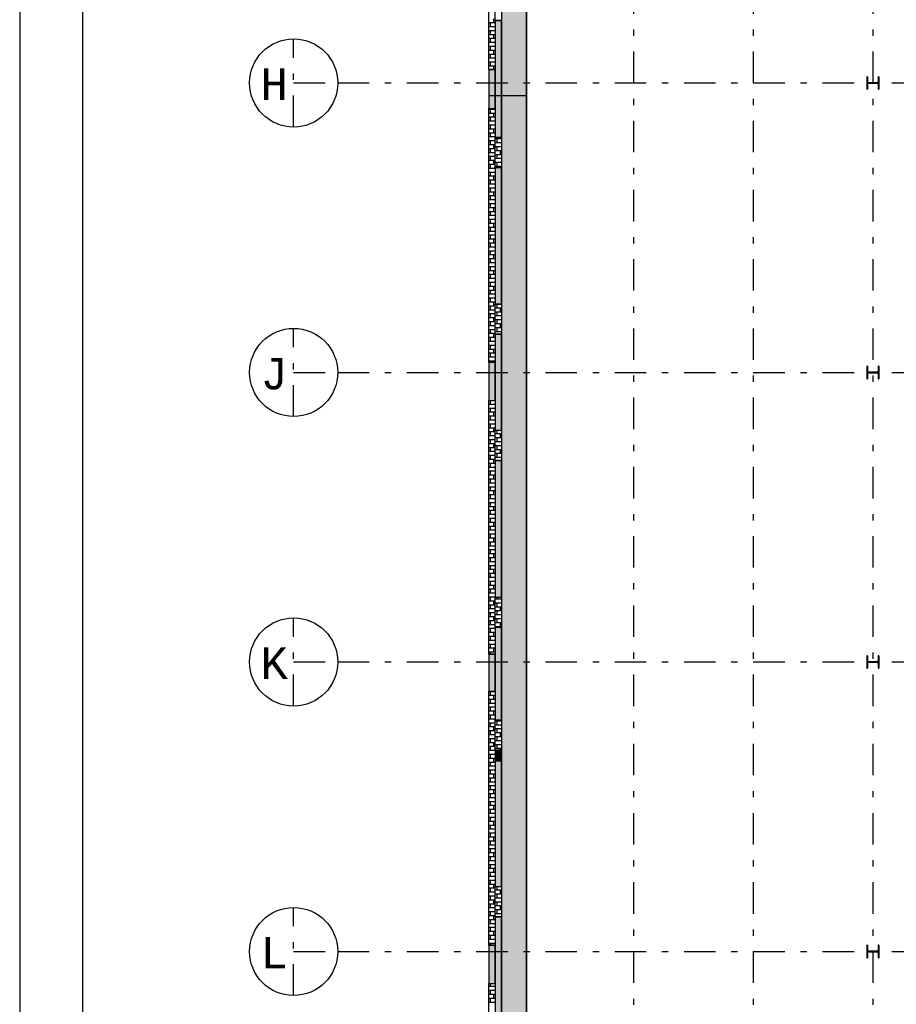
# Model space of a CAD drawing. Extents: x 2 to 87, y -108 to 11.
# Tile 116 of 210: x 2 to 16, y -62 to -46. Entities that reach past the tile are written whole.
import ezdxf

# ---------------------------------------------------------------- set-up
doc = ezdxf.new("R2010")
doc.units = 0
doc.header["$MEASUREMENT"] = 0
doc.linetypes.add('DASHDOT', pattern=[1, 0.5, -0.25, 0, -0.25])
for name, color, linetype in [('1', 7, 'CONTINUOUS'), ('18', 7, 'CONTINUOUS'), ('2', 7, 'CONTINUOUS'), ('3', 7, 'CONTINUOUS'), ('5', 7, 'CONTINUOUS')]:
    doc.layers.add(name, color=color, linetype=linetype)
doc.styles.add('MONOTXT', font='MONOTXT', dxfattribs={"height": 0.2})

# ---------------------------------------------------------------- blocks, each defined once
blk = doc.blocks.new('*N19')
at = {"layer": '18', "color": 62, "linetype": 'Continuous'}
for p, q in [((10.0276, -46.4135), (10.1276, -46.4135)), ((10.0276, -46.4135), (10.0276, -47.6075)), ((10.1276, -46.4135), (10.1276, -47.6075)), ((10.0276, -47.6075), (10.1276, -47.6075))]:
    blk.add_line(p, q, dxfattribs=at)
for points in [[(10.0276, -46.4135), (10.0276, -46.4135), (10.1276, -46.4135)], [(10.0276, -46.4135), (10.0276, -47.6075), (10.1276, -47.6075)], [(10.0276, -46.4135), (10.1276, -46.4135), (10.1276, -47.6075)], [(10.0276, -47.6075), (10.0276, -47.6075), (10.1276, -47.6075)]]:
    blk.add_solid(points, dxfattribs=at)
blk = doc.blocks.new('*N20')
at = {"layer": '18', "color": 62, "linetype": 'Continuous'}
for p, q in [((10.0276, -47.6075), (10.1276, -47.6075)), ((10.0276, -47.6075), (10.0276, -48.271)), ((10.1276, -47.6075), (10.1276, -48.271)), ((10.0276, -48.271), (10.1276, -48.271)), ((10.0276, -48.751), (10.1276, -48.751)), ((10.0276, -48.751), (10.0276, -49.9266)), ((10.1276, -48.751), (10.1276, -49.9266)), ((10.0276, -49.9266), (10.0276, -50.921)), ((10.1276, -49.9266), (10.1276, -50.921)), ((10.0276, -50.921), (10.1276, -50.921)), ((10.0276, -51.401), (10.1276, -51.401)), ((10.0276, -51.401), (10.0276, -52.9266)), ((10.1276, -51.401), (10.1276, -52.9266)), ((10.0276, -52.9266), (10.1276, -52.9266)), ((10.0276, -53.4066), (10.1276, -53.4066)), ((10.0276, -53.4066), (10.0276, -55.5766)), ((10.1276, -53.4066), (10.1276, -55.5766)), ((10.0276, -55.5766), (10.1276, -55.5766)), ((10.0276, -56.0566), (10.1276, -56.0566)), ((10.0276, -56.0566), (10.0276, -57.5266)), ((10.1276, -56.0566), (10.1276, -57.5266)), ((10.0276, -57.5266), (10.1276, -57.5266)), ((10.0276, -58.0066), (10.1276, -58.0066)), ((10.0276, -58.0066), (10.0276, -58.1939)), ((10.1276, -58.0066), (10.1276, -58.1939)), ((10.0276, -58.1939), (10.0276, -60.1766)), ((10.1276, -58.1939), (10.1276, -60.1766)), ((10.0276, -60.1766), (10.1276, -60.1766)), ((10.0276, -60.6566), (10.1276, -60.6566)), ((10.0276, -60.6566), (10.0276, -62.171)), ((10.1276, -60.6566), (10.1276, -62.171))]:
    blk.add_line(p, q, dxfattribs=at)
for points in [[(10.0276, -47.6075), (10.0276, -47.6075), (10.1276, -47.6075)], [(10.0276, -47.6075), (10.0276, -48.271), (10.1276, -48.271)], [(10.0276, -47.6075), (10.1276, -47.6075), (10.1276, -48.271)], [(10.0276, -48.271), (10.0276, -48.271), (10.1276, -48.271)], [(10.0276, -48.751), (10.0276, -48.751), (10.1276, -48.751)], [(10.0276, -48.751), (10.0276, -49.9266), (10.1276, -49.9266)], [(10.0276, -48.751), (10.1276, -48.751), (10.1276, -49.9266)], [(10.0276, -49.9266), (10.0276, -50.921), (10.1276, -50.921)], [(10.0276, -49.9266), (10.1276, -49.9266), (10.1276, -50.921)], [(10.0276, -50.921), (10.0276, -50.921), (10.1276, -50.921)], [(10.0276, -51.401), (10.0276, -51.401), (10.1276, -51.401)], [(10.0276, -51.401), (10.0276, -52.9266), (10.1276, -52.9266)], [(10.0276, -51.401), (10.1276, -51.401), (10.1276, -52.9266)], [(10.0276, -52.9266), (10.0276, -52.9266), (10.1276, -52.9266)], [(10.0276, -53.4066), (10.0276, -53.4066), (10.1276, -53.4066)], [(10.0276, -53.4066), (10.0276, -55.5766), (10.1276, -55.5766)], [(10.0276, -53.4066), (10.1276, -53.4066), (10.1276, -55.5766)], [(10.0276, -55.5766), (10.0276, -55.5766), (10.1276, -55.5766)], [(10.0276, -56.0566), (10.0276, -56.0566), (10.1276, -56.0566)], [(10.0276, -56.0566), (10.0276, -57.5266), (10.1276, -57.5266)], [(10.0276, -56.0566), (10.1276, -56.0566), (10.1276, -57.5266)], [(10.0276, -57.5266), (10.0276, -57.5266), (10.1276, -57.5266)], [(10.0276, -58.0066), (10.0276, -58.0066), (10.1276, -58.0066)], [(10.0276, -58.0066), (10.0276, -58.1939), (10.1276, -58.1939)], [(10.0276, -58.0066), (10.1276, -58.0066), (10.1276, -58.1939)], [(10.0276, -58.1939), (10.0276, -60.1766), (10.1276, -60.1766)], [(10.0276, -58.1939), (10.1276, -58.1939), (10.1276, -60.1766)], [(10.0276, -60.1766), (10.0276, -60.1766), (10.1276, -60.1766)], [(10.0276, -60.6566), (10.0276, -60.6566), (10.1276, -60.6566)], [(10.0276, -60.6566), (10.0276, -62.171), (10.1276, -62.171)], [(10.0276, -60.6566), (10.1276, -60.6566), (10.1276, -62.171)]]:
    blk.add_solid(points, dxfattribs=at)
blk = doc.blocks.new('*N21')
at = {"layer": '18', "color": 62, "linetype": 'Continuous'}
for p, q in [((9.9276, -47.1925), (10.0276, -47.1925)), ((9.9276, -47.1925), (9.9276, -47.6075)), ((10.0276, -47.1925), (10.0276, -47.6075)), ((9.9276, -47.6075), (9.9942, -47.6075)), ((9.9942, -47.6075), (10.0276, -47.6075))]:
    blk.add_line(p, q, dxfattribs=at)
for points in [[(9.9276, -47.1925), (9.9276, -47.1925), (10.0276, -47.1925)], [(9.9276, -47.1925), (9.9276, -47.6075), (10.0276, -47.6075)], [(9.9276, -47.1925), (10.0276, -47.1925), (10.0276, -47.6075)], [(9.9276, -47.6075), (9.9276, -47.6075), (9.9942, -47.6075)], [(9.9942, -47.6075), (9.9942, -47.6075), (10.0276, -47.6075)]]:
    blk.add_solid(points, dxfattribs=at)
blk = doc.blocks.new('*N22')
at = {"layer": '18', "color": 62, "linetype": 'Continuous'}
for p, q in [((9.9276, -47.6075), (10.0276, -47.6075)), ((9.9276, -47.6075), (9.9276, -47.815)), ((10.0276, -47.6075), (10.0276, -47.815)), ((9.9276, -47.815), (10.0276, -47.815)), ((9.9276, -51.845), (10.0276, -51.845)), ((9.9276, -51.845), (9.9276, -52.455)), ((10.0276, -51.845), (10.0276, -52.455)), ((9.9276, -52.455), (10.0276, -52.455)), ((9.9276, -56.485), (10.0276, -56.485)), ((9.9276, -56.485), (9.9276, -57.075)), ((10.0276, -56.485), (10.0276, -57.075)), ((9.9276, -57.075), (10.0276, -57.075)), ((9.9276, -61.105), (10.0276, -61.105)), ((9.9276, -61.105), (9.9276, -61.715)), ((10.0276, -61.105), (10.0276, -61.715)), ((9.9276, -61.715), (10.0276, -61.715))]:
    blk.add_line(p, q, dxfattribs=at)
for points in [[(9.9276, -47.6075), (9.9276, -47.6075), (10.0276, -47.6075)], [(9.9276, -47.6075), (9.9276, -47.815), (10.0276, -47.815)], [(9.9276, -47.6075), (10.0276, -47.6075), (10.0276, -47.815)], [(9.9276, -47.815), (9.9276, -47.815), (10.0276, -47.815)], [(9.9276, -51.845), (9.9276, -51.845), (10.0276, -51.845)], [(9.9276, -51.845), (9.9276, -52.455), (10.0276, -52.455)], [(9.9276, -51.845), (10.0276, -51.845), (10.0276, -52.455)], [(9.9276, -52.455), (9.9276, -52.455), (10.0276, -52.455)], [(9.9276, -56.485), (9.9276, -56.485), (10.0276, -56.485)], [(9.9276, -56.485), (9.9276, -57.075), (10.0276, -57.075)], [(9.9276, -56.485), (10.0276, -56.485), (10.0276, -57.075)], [(9.9276, -57.075), (9.9276, -57.075), (10.0276, -57.075)], [(9.9276, -61.105), (9.9276, -61.105), (10.0276, -61.105)], [(9.9276, -61.105), (9.9276, -61.715), (10.0276, -61.715)], [(9.9276, -61.105), (10.0276, -61.105), (10.0276, -61.715)], [(9.9276, -61.715), (9.9276, -61.715), (10.0276, -61.715)]]:
    blk.add_solid(points, dxfattribs=at)
blk = doc.blocks.new('*N30')
at = {"layer": '3', "color": 62, "linetype": 'Continuous'}
for p, q in [((-0.085, 0.1), (-0.095, 0.1)), ((-0.095, 0.1), (-0.095, -0.1)), ((-0.085, 0.1), (-0.085, 0.0212)), ((-0.0797, 0.0085), (-0.085, 0.0212)), ((-0.067, 0.0032), (-0.0797, 0.0085)), ((0.067, 0.0032), (-0.067, 0.0032)), ((0.0797, 0.0085), (0.067, 0.0032)), ((0.085, 0.0212), (0.0797, 0.0085)), ((0.095, 0.1), (0.085, 0.1)), ((0.085, 0.1), (0.085, 0.0212)), ((0.095, 0.1), (0.095, -0.1)), ((-0.085, -0.1), (-0.095, -0.1)), ((-0.0797, -0.0085), (-0.085, -0.0213)), ((-0.085, -0.0213), (-0.085, -0.1)), ((-0.067, -0.0033), (-0.0797, -0.0085)), ((0.067, -0.0033), (-0.067, -0.0033)), ((0.0797, -0.0085), (0.067, -0.0033)), ((0.085, -0.0213), (0.0797, -0.0085)), ((0.085, -0.0213), (0.085, -0.1)), ((0.095, -0.1), (0.085, -0.1))]:
    blk.add_line(p, q, dxfattribs=at)
for points in [[(-0.085, 0.1), (-0.095, 0.1), (-0.095, -0.1)], [(-0.085, 0.1), (-0.085, -0.1), (-0.095, -0.1)], [(-0.095, 0.1), (-0.095, 0.1), (-0.095, -0.1)], [(-0.085, 0.1), (-0.085, 0.1), (-0.085, 0.0212)], [(-0.0797, 0.0085), (-0.085, 0.0212), (-0.085, -0.0213)], [(-0.0797, 0.0085), (-0.0797, -0.0085), (-0.085, -0.0213)], [(-0.067, 0.0032), (-0.0797, 0.0085), (-0.0797, -0.0085)], [(-0.067, 0.0032), (-0.067, -0.0033), (-0.0797, -0.0085)], [(0.067, 0.0032), (-0.067, 0.0032), (-0.067, -0.0033)], [(0.067, 0.0032), (0.067, -0.0033), (-0.067, -0.0033)], [(0.0797, 0.0085), (0.067, 0.0032), (0.067, -0.0033)], [(0.0797, 0.0085), (0.0797, -0.0085), (0.067, -0.0033)], [(0.085, 0.0212), (0.0797, 0.0085), (0.0797, -0.0085)], [(0.085, 0.0212), (0.085, -0.0213), (0.0797, -0.0085)], [(0.095, 0.1), (0.085, 0.1), (0.085, -0.1)], [(0.095, 0.1), (0.095, -0.1), (0.085, -0.1)], [(0.085, 0.1), (0.085, 0.1), (0.085, 0.0212)], [(0.095, 0.1), (0.095, 0.1), (0.095, -0.1)], [(-0.085, -0.0213), (-0.085, -0.0213), (-0.085, -0.1)], [(0.085, -0.0213), (0.085, -0.0213), (0.085, -0.1)]]:
    blk.add_solid(points, dxfattribs=at)
blk = doc.blocks.new('*N31')
at = {"layer": '3', "color": 62, "linetype": 'Continuous'}
for p, q in [((-0.085, 0.1), (-0.095, 0.1)), ((-0.095, 0.1), (-0.095, -0.1)), ((-0.085, 0.1), (-0.085, 0.0212)), ((-0.0797, 0.0085), (-0.085, 0.0212)), ((-0.067, 0.0032), (-0.0797, 0.0085)), ((0.067, 0.0032), (-0.067, 0.0032)), ((0.0797, 0.0085), (0.067, 0.0032)), ((0.085, 0.0212), (0.0797, 0.0085)), ((0.095, 0.1), (0.085, 0.1)), ((0.085, 0.1), (0.085, 0.0212)), ((0.095, 0.1), (0.095, -0.1)), ((-0.085, -0.1), (-0.095, -0.1)), ((-0.0797, -0.0085), (-0.085, -0.0213)), ((-0.085, -0.0213), (-0.085, -0.1)), ((-0.067, -0.0033), (-0.0797, -0.0085)), ((0.067, -0.0033), (-0.067, -0.0033)), ((0.0797, -0.0085), (0.067, -0.0033)), ((0.085, -0.0213), (0.0797, -0.0085)), ((0.085, -0.0213), (0.085, -0.1)), ((0.095, -0.1), (0.085, -0.1))]:
    blk.add_line(p, q, dxfattribs=at)
for points in [[(-0.085, 0.1), (-0.095, 0.1), (-0.095, -0.1)], [(-0.085, 0.1), (-0.085, -0.1), (-0.095, -0.1)], [(-0.095, 0.1), (-0.095, 0.1), (-0.095, -0.1)], [(-0.085, 0.1), (-0.085, 0.1), (-0.085, 0.0212)], [(-0.0797, 0.0085), (-0.085, 0.0212), (-0.085, -0.0213)], [(-0.0797, 0.0085), (-0.0797, -0.0085), (-0.085, -0.0213)], [(-0.067, 0.0032), (-0.0797, 0.0085), (-0.0797, -0.0085)], [(-0.067, 0.0032), (-0.067, -0.0033), (-0.0797, -0.0085)], [(0.067, 0.0032), (-0.067, 0.0032), (-0.067, -0.0033)], [(0.067, 0.0032), (0.067, -0.0033), (-0.067, -0.0033)], [(0.0797, 0.0085), (0.067, 0.0032), (0.067, -0.0033)], [(0.0797, 0.0085), (0.0797, -0.0085), (0.067, -0.0033)], [(0.085, 0.0212), (0.0797, 0.0085), (0.0797, -0.0085)], [(0.085, 0.0212), (0.085, -0.0213), (0.0797, -0.0085)], [(0.095, 0.1), (0.085, 0.1), (0.085, -0.1)], [(0.095, 0.1), (0.095, -0.1), (0.085, -0.1)], [(0.085, 0.1), (0.085, 0.1), (0.085, 0.0212)], [(0.095, 0.1), (0.095, 0.1), (0.095, -0.1)], [(-0.085, -0.0213), (-0.085, -0.0213), (-0.085, -0.1)], [(0.085, -0.0213), (0.085, -0.0213), (0.085, -0.1)]]:
    blk.add_solid(points, dxfattribs=at)
blk = doc.blocks.new('*N32')
at = {"layer": '3', "color": 62, "linetype": 'Continuous'}
for p, q in [((-0.085, 0.1), (-0.095, 0.1)), ((-0.095, 0.1), (-0.095, -0.1)), ((-0.085, 0.1), (-0.085, 0.0212)), ((-0.0797, 0.0085), (-0.085, 0.0212)), ((-0.067, 0.0032), (-0.0797, 0.0085)), ((0.067, 0.0032), (-0.067, 0.0032)), ((0.0797, 0.0085), (0.067, 0.0032)), ((0.085, 0.0212), (0.0797, 0.0085)), ((0.095, 0.1), (0.085, 0.1)), ((0.085, 0.1), (0.085, 0.0212)), ((0.095, 0.1), (0.095, -0.1)), ((-0.085, -0.1), (-0.095, -0.1)), ((-0.0797, -0.0085), (-0.085, -0.0213)), ((-0.085, -0.0213), (-0.085, -0.1)), ((-0.067, -0.0033), (-0.0797, -0.0085)), ((0.067, -0.0033), (-0.067, -0.0033)), ((0.0797, -0.0085), (0.067, -0.0033)), ((0.085, -0.0213), (0.0797, -0.0085)), ((0.085, -0.0213), (0.085, -0.1)), ((0.095, -0.1), (0.085, -0.1))]:
    blk.add_line(p, q, dxfattribs=at)
for points in [[(-0.085, 0.1), (-0.095, 0.1), (-0.095, -0.1)], [(-0.085, 0.1), (-0.085, -0.1), (-0.095, -0.1)], [(-0.095, 0.1), (-0.095, 0.1), (-0.095, -0.1)], [(-0.085, 0.1), (-0.085, 0.1), (-0.085, 0.0212)], [(-0.0797, 0.0085), (-0.085, 0.0212), (-0.085, -0.0213)], [(-0.0797, 0.0085), (-0.0797, -0.0085), (-0.085, -0.0213)], [(-0.067, 0.0032), (-0.0797, 0.0085), (-0.0797, -0.0085)], [(-0.067, 0.0032), (-0.067, -0.0033), (-0.0797, -0.0085)], [(0.067, 0.0032), (-0.067, 0.0032), (-0.067, -0.0033)], [(0.067, 0.0032), (0.067, -0.0033), (-0.067, -0.0033)], [(0.0797, 0.0085), (0.067, 0.0032), (0.067, -0.0033)], [(0.0797, 0.0085), (0.0797, -0.0085), (0.067, -0.0033)], [(0.085, 0.0212), (0.0797, 0.0085), (0.0797, -0.0085)], [(0.085, 0.0212), (0.085, -0.0213), (0.0797, -0.0085)], [(0.095, 0.1), (0.085, 0.1), (0.085, -0.1)], [(0.095, 0.1), (0.095, -0.1), (0.085, -0.1)], [(0.085, 0.1), (0.085, 0.1), (0.085, 0.0212)], [(0.095, 0.1), (0.095, 0.1), (0.095, -0.1)], [(-0.085, -0.0213), (-0.085, -0.0213), (-0.085, -0.1)], [(0.085, -0.0213), (0.085, -0.0213), (0.085, -0.1)]]:
    blk.add_solid(points, dxfattribs=at)
blk = doc.blocks.new('*N35')
at = {"layer": '3', "color": 62, "linetype": 'Continuous'}
for p, q in [((-0.085, 0.1), (-0.095, 0.1)), ((-0.095, 0.1), (-0.095, -0.1)), ((-0.085, 0.1), (-0.085, 0.0212)), ((-0.0797, 0.0085), (-0.085, 0.0212)), ((-0.067, 0.0032), (-0.0797, 0.0085)), ((0.067, 0.0032), (-0.067, 0.0032)), ((0.0797, 0.0085), (0.067, 0.0032)), ((0.085, 0.0212), (0.0797, 0.0085)), ((0.095, 0.1), (0.085, 0.1)), ((0.085, 0.1), (0.085, 0.0212)), ((0.095, 0.1), (0.095, -0.1)), ((-0.085, -0.1), (-0.095, -0.1)), ((-0.0797, -0.0085), (-0.085, -0.0213)), ((-0.085, -0.0213), (-0.085, -0.1)), ((-0.067, -0.0033), (-0.0797, -0.0085)), ((0.067, -0.0033), (-0.067, -0.0033)), ((0.0797, -0.0085), (0.067, -0.0033)), ((0.085, -0.0213), (0.0797, -0.0085)), ((0.085, -0.0213), (0.085, -0.1)), ((0.095, -0.1), (0.085, -0.1))]:
    blk.add_line(p, q, dxfattribs=at)
for points in [[(-0.085, 0.1), (-0.095, 0.1), (-0.095, -0.1)], [(-0.085, 0.1), (-0.085, -0.1), (-0.095, -0.1)], [(-0.095, 0.1), (-0.095, 0.1), (-0.095, -0.1)], [(-0.085, 0.1), (-0.085, 0.1), (-0.085, 0.0212)], [(-0.0797, 0.0085), (-0.085, 0.0212), (-0.085, -0.0213)], [(-0.0797, 0.0085), (-0.0797, -0.0085), (-0.085, -0.0213)], [(-0.067, 0.0032), (-0.0797, 0.0085), (-0.0797, -0.0085)], [(-0.067, 0.0032), (-0.067, -0.0033), (-0.0797, -0.0085)], [(0.067, 0.0032), (-0.067, 0.0032), (-0.067, -0.0033)], [(0.067, 0.0032), (0.067, -0.0033), (-0.067, -0.0033)], [(0.0797, 0.0085), (0.067, 0.0032), (0.067, -0.0033)], [(0.0797, 0.0085), (0.0797, -0.0085), (0.067, -0.0033)], [(0.085, 0.0212), (0.0797, 0.0085), (0.0797, -0.0085)], [(0.085, 0.0212), (0.085, -0.0213), (0.0797, -0.0085)], [(0.095, 0.1), (0.085, 0.1), (0.085, -0.1)], [(0.095, 0.1), (0.095, -0.1), (0.085, -0.1)], [(0.085, 0.1), (0.085, 0.1), (0.085, 0.0212)], [(0.095, 0.1), (0.095, 0.1), (0.095, -0.1)], [(-0.085, -0.0213), (-0.085, -0.0213), (-0.085, -0.1)], [(0.085, -0.0213), (0.085, -0.0213), (0.085, -0.1)]]:
    blk.add_solid(points, dxfattribs=at)

msp = doc.modelspace()

# ---------------------------------------------------------------- linework, layer by layer
at = {"layer": '1', "color": 7, "linetype": 'Continuous'}
msp.add_line((2.4762, 11.0145), (2.4762, -107.7855), dxfattribs=at)
msp.add_lwpolyline([(85.5762, 10.0145), (3.4762, 10.0145), (3.4762, -106.7855), (85.5762, -106.7855)], close=True, dxfattribs=at)
at = {"layer": '18', "color": 62, "linetype": 'Continuous'}
for p, q in [((10.1276, -45.7929), (10.1276, -47.6075)), ((10.5276, -45.7929), (10.5276, -47.6075)), ((10.0276, -46.4529), (9.9276, -46.4529)), ((9.9501, -46.4529), (9.9501, -46.5154)), ((10.0026, -46.3904), (10.0026, -46.4529)), ((10.0276, -46.5154), (9.9276, -46.5154)), ((10.0276, -46.5779), (9.9276, -46.5779)), ((9.9501, -46.5779), (9.9501, -46.6404)), ((10.0276, -46.6404), (9.9276, -46.6404)), ((10.0276, -46.7029), (9.9276, -46.7029)), ((10.0276, -46.7654), (9.9276, -46.7654)), ((9.9501, -46.7029), (9.9501, -46.7654)), ((10.0026, -46.6404), (10.0026, -46.7029)), ((10.0276, -46.8279), (9.9276, -46.8279)), ((10.0276, -46.8904), (9.9276, -46.8904)), ((9.9501, -46.8279), (9.9501, -46.8904)), ((10.0026, -46.8904), (10.0026, -46.9529)), ((10.0276, -46.9529), (9.9276, -46.9529)), ((10.0276, -47.0154), (9.9276, -47.0154)), ((10.0276, -47.0779), (9.9276, -47.0779)), ((9.9501, -46.9529), (9.9501, -47.0154)), ((9.9501, -47.0779), (9.9501, -47.1404)), ((10.0276, -47.1404), (9.9276, -47.1404)), ((10.0026, -47.1404), (10.0026, -47.1925)), ((10.1276, -47.6075), (10.5276, -47.6075)), ((10.1276, -47.6075), (10.5276, -47.6075)), ((10.1276, -47.6075), (10.1276, -75.0075)), ((10.5276, -47.6075), (10.5276, -75.0075)), ((10.0276, -47.8279), (9.9276, -47.8279)), ((9.9501, -47.8279), (9.9501, -47.8904)), ((10.0276, -47.8904), (9.9276, -47.8904)), ((10.0276, -47.9529), (9.9276, -47.9529)), ((10.0276, -48.0154), (9.9276, -48.0154)), ((9.9501, -47.9529), (9.9501, -48.0154)), ((10.0026, -47.8904), (10.0026, -47.9529)), ((10.0276, -48.0779), (9.9276, -48.0779)), ((10.0276, -48.1404), (9.9276, -48.1404)), ((9.9501, -48.0779), (9.9501, -48.1404)), ((10.0026, -48.1404), (10.0026, -48.2029)), ((10.0276, -48.2029), (9.9276, -48.2029)), ((10.0276, -48.2654), (9.9276, -48.2654)), ((10.0276, -48.3279), (9.9276, -48.3279)), ((9.9501, -48.2029), (9.9501, -48.2654)), ((9.9501, -48.3279), (9.9501, -48.3904)), ((10.1276, -48.2971), (10.0276, -48.2971)), ((10.0551, -48.2971), (10.0551, -48.3596)), ((10.1076, -48.271), (10.1076, -48.2971)), ((10.0276, -48.3904), (9.9276, -48.3904)), ((10.0276, -48.4529), (9.9276, -48.4529)), ((9.9501, -48.4529), (9.9501, -48.5154)), ((10.0026, -48.3904), (10.0026, -48.4529)), ((10.1276, -48.3596), (10.0276, -48.3596)), ((10.1276, -48.4221), (10.0276, -48.4221)), ((10.1276, -48.4846), (10.0276, -48.4846)), ((10.0551, -48.4221), (10.0551, -48.4846)), ((10.1076, -48.4846), (10.1076, -48.5471)), ((10.0276, -48.5154), (9.9276, -48.5154)), ((10.0276, -48.5779), (9.9276, -48.5779)), ((10.0276, -48.6404), (9.9276, -48.6404)), ((9.9501, -48.5779), (9.9501, -48.6404)), ((10.0026, -48.6404), (10.0026, -48.7029)), ((10.1276, -48.5471), (10.0276, -48.5471)), ((10.1276, -48.6096), (10.0276, -48.6096)), ((10.0551, -48.5471), (10.0551, -48.6096)), ((10.0276, -48.7029), (9.9276, -48.7029)), ((10.0276, -48.7654), (9.9276, -48.7654)), ((9.9501, -48.7029), (9.9501, -48.7654)), ((10.1276, -48.6721), (10.0276, -48.6721)), ((10.1276, -48.7346), (10.0276, -48.7346)), ((10.0551, -48.6721), (10.0551, -48.7346)), ((10.1076, -48.7346), (10.1076, -48.751)), ((10.0276, -48.8279), (9.9276, -48.8279)), ((10.0276, -48.8904), (9.9276, -48.8904)), ((10.0276, -48.9529), (9.9276, -48.9529)), ((9.9501, -48.8279), (9.9501, -48.8904)), ((9.9501, -48.9529), (9.9501, -49.0154)), ((10.0026, -48.8904), (10.0026, -48.9529)), ((10.0276, -49.0154), (9.9276, -49.0154)), ((10.0276, -49.0779), (9.9276, -49.0779)), ((9.9501, -49.0779), (9.9501, -49.1404)), ((10.0276, -49.1404), (9.9276, -49.1404)), ((10.0276, -49.2029), (9.9276, -49.2029)), ((10.0276, -49.2654), (9.9276, -49.2654)), ((9.9501, -49.2029), (9.9501, -49.2654)), ((10.0026, -49.1404), (10.0026, -49.2029)), ((10.0276, -49.3279), (9.9276, -49.3279)), ((10.0276, -49.3904), (9.9276, -49.3904)), ((9.9501, -49.3279), (9.9501, -49.3904)), ((10.0026, -49.3904), (10.0026, -49.4529)), ((10.0276, -49.4529), (9.9276, -49.4529)), ((10.0276, -49.5154), (9.9276, -49.5154)), ((10.0276, -49.5779), (9.9276, -49.5779)), ((9.9501, -49.4529), (9.9501, -49.5154)), ((9.9501, -49.5779), (9.9501, -49.6404)), ((10.0276, -49.6404), (9.9276, -49.6404)), ((10.0276, -49.7029), (9.9276, -49.7029)), ((9.9501, -49.7029), (9.9501, -49.7654)), ((10.0026, -49.6404), (10.0026, -49.7029)), ((10.0276, -49.7654), (9.9276, -49.7654)), ((10.0276, -49.8279), (9.9276, -49.8279)), ((10.0276, -49.8904), (9.9276, -49.8904)), ((9.9501, -49.8279), (9.9501, -49.8904)), ((10.0026, -49.8904), (10.0026, -49.9529)), ((10.0276, -49.9529), (9.9276, -49.9529)), ((10.0276, -50.0154), (9.9276, -50.0154)), ((9.9501, -49.9529), (9.9501, -50.0154)), ((10.0276, -50.0779), (9.9276, -50.0779)), ((10.0276, -50.1404), (9.9276, -50.1404)), ((10.0276, -50.2029), (9.9276, -50.2029)), ((9.9501, -50.0779), (9.9501, -50.1404)), ((9.9501, -50.2029), (9.9501, -50.2654)), ((10.0026, -50.1404), (10.0026, -50.2029)), ((10.0276, -50.2654), (9.9276, -50.2654)), ((10.0276, -50.3279), (9.9276, -50.3279)), ((9.9501, -50.3279), (9.9501, -50.3904)), ((10.0276, -50.3904), (9.9276, -50.3904)), ((10.0276, -50.4529), (9.9276, -50.4529)), ((10.0276, -50.5154), (9.9276, -50.5154)), ((9.9501, -50.4529), (9.9501, -50.5154)), ((10.0026, -50.3904), (10.0026, -50.4529)), ((10.0276, -50.5779), (9.9276, -50.5779)), ((10.0276, -50.6404), (9.9276, -50.6404)), ((9.9501, -50.5779), (9.9501, -50.6404)), ((10.0026, -50.6404), (10.0026, -50.7029)), ((10.0276, -50.7029), (9.9276, -50.7029)), ((10.0276, -50.7654), (9.9276, -50.7654)), ((10.0276, -50.8279), (9.9276, -50.8279)), ((9.9501, -50.7029), (9.9501, -50.7654)), ((9.9501, -50.8279), (9.9501, -50.8904)), ((10.0276, -50.8904), (9.9276, -50.8904)), ((10.0276, -50.9529), (9.9276, -50.9529)), ((9.9501, -50.9529), (9.9501, -51.0154)), ((10.0026, -50.8904), (10.0026, -50.9529)), ((10.1276, -50.9221), (10.0276, -50.9221)), ((10.1276, -50.9846), (10.0276, -50.9846)), ((10.0551, -50.9221), (10.0551, -50.9846)), ((10.1076, -50.9846), (10.1076, -51.0471)), ((10.0276, -51.0154), (9.9276, -51.0154)), ((10.0276, -51.0779), (9.9276, -51.0779)), ((10.0276, -51.1404), (9.9276, -51.1404)), ((9.9501, -51.0779), (9.9501, -51.1404)), ((10.0026, -51.1404), (10.0026, -51.2029)), ((10.1276, -51.0471), (10.0276, -51.0471)), ((10.1276, -51.1096), (10.0276, -51.1096)), ((10.0551, -51.0471), (10.0551, -51.1096)), ((10.0276, -51.2029), (9.9276, -51.2029)), ((10.0276, -51.2654), (9.9276, -51.2654)), ((9.9501, -51.2029), (9.9501, -51.2654)), ((10.1276, -51.1721), (10.0276, -51.1721)), ((10.1276, -51.2346), (10.0276, -51.2346)), ((10.1276, -51.2971), (10.0276, -51.2971)), ((10.0551, -51.1721), (10.0551, -51.2346)), ((10.0551, -51.2971), (10.0551, -51.3596)), ((10.1076, -51.2346), (10.1076, -51.2971)), ((10.0276, -51.3279), (9.9276, -51.3279)), ((10.0276, -51.3904), (9.9276, -51.3904)), ((10.0276, -51.4529), (9.9276, -51.4529)), ((9.9501, -51.3279), (9.9501, -51.3904)), ((9.9501, -51.4529), (9.9501, -51.5154)), ((10.0026, -51.3904), (10.0026, -51.4529)), ((10.1276, -51.3596), (10.0276, -51.3596)), ((10.0276, -51.5154), (9.9276, -51.5154)), ((10.0276, -51.5779), (9.9276, -51.5779)), ((9.9501, -51.5779), (9.9501, -51.6404)), ((10.0276, -51.6404), (9.9276, -51.6404)), ((10.0276, -51.7029), (9.9276, -51.7029)), ((10.0276, -51.7654), (9.9276, -51.7654)), ((9.9501, -51.7029), (9.9501, -51.7654)), ((10.0026, -51.6404), (10.0026, -51.7029)), ((10.0276, -51.8279), (9.9276, -51.8279)), ((9.9501, -51.8279), (9.9501, -51.845)), ((10.0276, -52.5154), (9.9276, -52.5154)), ((9.9501, -52.455), (9.9501, -52.5154)), ((10.0276, -52.5779), (9.9276, -52.5779)), ((10.0276, -52.6404), (9.9276, -52.6404)), ((10.0276, -52.7029), (9.9276, -52.7029)), ((9.9501, -52.5779), (9.9501, -52.6404)), ((9.9501, -52.7029), (9.9501, -52.7654)), ((10.0026, -52.6404), (10.0026, -52.7029)), ((10.0276, -52.7654), (9.9276, -52.7654)), ((10.0276, -52.8279), (9.9276, -52.8279)), ((9.9501, -52.8279), (9.9501, -52.8904)), ((10.0276, -52.8904), (9.9276, -52.8904)), ((10.0276, -52.9529), (9.9276, -52.9529)), ((10.0276, -53.0154), (9.9276, -53.0154)), ((9.9501, -52.9529), (9.9501, -53.0154)), ((10.0026, -52.8904), (10.0026, -52.9529)), ((10.1276, -52.9846), (10.0276, -52.9846)), ((10.0551, -52.9266), (10.0551, -52.9846)), ((10.1076, -52.9846), (10.1076, -53.0471)), ((10.0276, -53.0779), (9.9276, -53.0779)), ((10.0276, -53.1404), (9.9276, -53.1404)), ((9.9501, -53.0779), (9.9501, -53.1404)), ((10.0026, -53.1404), (10.0026, -53.2029)), ((10.1276, -53.0471), (10.0276, -53.0471)), ((10.1276, -53.1096), (10.0276, -53.1096)), ((10.1276, -53.1721), (10.0276, -53.1721)), ((10.0551, -53.0471), (10.0551, -53.1096)), ((10.0551, -53.1721), (10.0551, -53.2346)), ((10.0276, -53.2029), (9.9276, -53.2029)), ((10.0276, -53.2654), (9.9276, -53.2654)), ((10.0276, -53.3279), (9.9276, -53.3279)), ((9.9501, -53.2029), (9.9501, -53.2654)), ((9.9501, -53.3279), (9.9501, -53.3904)), ((10.1276, -53.2346), (10.0276, -53.2346)), ((10.1276, -53.2971), (10.0276, -53.2971)), ((10.0551, -53.2971), (10.0551, -53.3596)), ((10.1076, -53.2346), (10.1076, -53.2971)), ((10.0276, -53.3904), (9.9276, -53.3904)), ((10.0276, -53.4529), (9.9276, -53.4529)), ((9.9501, -53.4529), (9.9501, -53.5154)), ((10.0026, -53.3904), (10.0026, -53.4529)), ((10.1276, -53.3596), (10.0276, -53.3596)), ((10.0276, -53.5154), (9.9276, -53.5154)), ((10.0276, -53.5779), (9.9276, -53.5779)), ((10.0276, -53.6404), (9.9276, -53.6404)), ((9.9501, -53.5779), (9.9501, -53.6404)), ((10.0026, -53.6404), (10.0026, -53.7029)), ((10.0276, -53.7029), (9.9276, -53.7029)), ((10.0276, -53.7654), (9.9276, -53.7654)), ((9.9501, -53.7029), (9.9501, -53.7654)), ((10.0276, -53.8279), (9.9276, -53.8279)), ((10.0276, -53.8904), (9.9276, -53.8904)), ((10.0276, -53.9529), (9.9276, -53.9529)), ((9.9501, -53.8279), (9.9501, -53.8904)), ((9.9501, -53.9529), (9.9501, -54.0154)), ((10.0026, -53.8904), (10.0026, -53.9529)), ((10.0276, -54.0154), (9.9276, -54.0154)), ((10.0276, -54.0779), (9.9276, -54.0779)), ((9.9501, -54.0779), (9.9501, -54.1404)), ((10.0276, -54.1404), (9.9276, -54.1404)), ((10.0276, -54.2029), (9.9276, -54.2029)), ((10.0276, -54.2654), (9.9276, -54.2654)), ((9.9501, -54.2029), (9.9501, -54.2654)), ((10.0026, -54.1404), (10.0026, -54.2029)), ((10.0276, -54.3279), (9.9276, -54.3279)), ((10.0276, -54.3904), (9.9276, -54.3904)), ((9.9501, -54.3279), (9.9501, -54.3904)), ((10.0026, -54.3904), (10.0026, -54.4529)), ((10.0276, -54.4529), (9.9276, -54.4529)), ((10.0276, -54.5154), (9.9276, -54.5154)), ((10.0276, -54.5779), (9.9276, -54.5779)), ((9.9501, -54.4529), (9.9501, -54.5154)), ((9.9501, -54.5779), (9.9501, -54.6404)), ((10.0276, -54.6404), (9.9276, -54.6404)), ((10.0276, -54.7029), (9.9276, -54.7029)), ((9.9501, -54.7029), (9.9501, -54.7654)), ((10.0026, -54.6404), (10.0026, -54.7029)), ((10.0276, -54.7654), (9.9276, -54.7654)), ((10.0276, -54.8279), (9.9276, -54.8279)), ((10.0276, -54.8904), (9.9276, -54.8904)), ((9.9501, -54.8279), (9.9501, -54.8904)), ((10.0026, -54.8904), (10.0026, -54.9529)), ((10.0276, -54.9529), (9.9276, -54.9529)), ((10.0276, -55.0154), (9.9276, -55.0154)), ((9.9501, -54.9529), (9.9501, -55.0154)), ((10.0276, -55.0779), (9.9276, -55.0779)), ((10.0276, -55.1404), (9.9276, -55.1404)), ((10.0276, -55.2029), (9.9276, -55.2029)), ((9.9501, -55.0779), (9.9501, -55.1404)), ((9.9501, -55.2029), (9.9501, -55.2654)), ((10.0026, -55.1404), (10.0026, -55.2029)), ((10.0276, -55.2654), (9.9276, -55.2654)), ((10.0276, -55.3279), (9.9276, -55.3279)), ((9.9501, -55.3279), (9.9501, -55.3904)), ((10.0276, -55.3904), (9.9276, -55.3904)), ((10.0276, -55.4529), (9.9276, -55.4529)), ((10.0276, -55.5154), (9.9276, -55.5154)), ((9.9501, -55.4529), (9.9501, -55.5154)), ((10.0026, -55.3904), (10.0026, -55.4529)), ((10.0276, -55.5779), (9.9276, -55.5779)), ((10.0276, -55.6404), (9.9276, -55.6404)), ((9.9501, -55.5779), (9.9501, -55.6404)), ((10.0026, -55.6404), (10.0026, -55.7029)), ((10.1276, -55.6096), (10.0276, -55.6096)), ((10.1276, -55.6721), (10.0276, -55.6721)), ((10.0551, -55.5766), (10.0551, -55.6096)), ((10.0551, -55.6721), (10.0551, -55.7346)), ((10.0276, -55.7029), (9.9276, -55.7029)), ((10.0276, -55.7654), (9.9276, -55.7654)), ((10.0276, -55.8279), (9.9276, -55.8279)), ((9.9501, -55.7029), (9.9501, -55.7654)), ((9.9501, -55.8279), (9.9501, -55.8904)), ((10.1276, -55.7346), (10.0276, -55.7346)), ((10.1276, -55.7971), (10.0276, -55.7971)), ((10.0551, -55.7971), (10.0551, -55.8596)), ((10.1076, -55.7346), (10.1076, -55.7971)), ((10.0276, -55.8904), (9.9276, -55.8904)), ((10.0276, -55.9529), (9.9276, -55.9529)), ((9.9501, -55.9529), (9.9501, -56.0154)), ((10.0026, -55.8904), (10.0026, -55.9529)), ((10.1276, -55.8596), (10.0276, -55.8596)), ((10.1276, -55.9221), (10.0276, -55.9221)), ((10.1276, -55.9846), (10.0276, -55.9846)), ((10.0551, -55.9221), (10.0551, -55.9846)), ((10.1076, -55.9846), (10.1076, -56.0471)), ((10.0276, -56.0154), (9.9276, -56.0154)), ((10.0276, -56.0779), (9.9276, -56.0779)), ((10.0276, -56.1404), (9.9276, -56.1404)), ((9.9501, -56.0779), (9.9501, -56.1404)), ((10.0026, -56.1404), (10.0026, -56.2029)), ((10.1276, -56.0471), (10.0276, -56.0471)), ((10.0551, -56.0471), (10.0551, -56.0566)), ((10.0276, -56.2029), (9.9276, -56.2029)), ((10.0276, -56.2654), (9.9276, -56.2654)), ((9.9501, -56.2029), (9.9501, -56.2654)), ((10.0276, -56.3279), (9.9276, -56.3279)), ((10.0276, -56.3904), (9.9276, -56.3904)), ((10.0276, -56.4529), (9.9276, -56.4529)), ((9.9501, -56.3279), (9.9501, -56.3904)), ((9.9501, -56.4529), (9.9501, -56.485)), ((10.0026, -56.3904), (10.0026, -56.4529)), ((10.0276, -57.0779), (9.9276, -57.0779)), ((9.9501, -57.0779), (9.9501, -57.1404)), ((10.0276, -57.1404), (9.9276, -57.1404)), ((10.0276, -57.2029), (9.9276, -57.2029)), ((9.9501, -57.2029), (9.9501, -57.2654)), ((10.0026, -57.1404), (10.0026, -57.2029)), ((10.0276, -57.2654), (9.9276, -57.2654)), ((10.0276, -57.3279), (9.9276, -57.3279)), ((10.0276, -57.3904), (9.9276, -57.3904)), ((9.9501, -57.3279), (9.9501, -57.3904)), ((10.0026, -57.3904), (10.0026, -57.4529)), ((10.0276, -57.4529), (9.9276, -57.4529)), ((10.0276, -57.5154), (9.9276, -57.5154)), ((9.9501, -57.4529), (9.9501, -57.5154)), ((10.1276, -57.5471), (10.0276, -57.5471)), ((10.0551, -57.5471), (10.0551, -57.6096)), ((10.1076, -57.5266), (10.1076, -57.5471)), ((10.0276, -57.5779), (9.9276, -57.5779)), ((10.0276, -57.6404), (9.9276, -57.6404)), ((10.0276, -57.7029), (9.9276, -57.7029)), ((9.9501, -57.5779), (9.9501, -57.6404)), ((9.9501, -57.7029), (9.9501, -57.7654)), ((10.0026, -57.6404), (10.0026, -57.7029)), ((10.1276, -57.6096), (10.0276, -57.6096)), ((10.1276, -57.6721), (10.0276, -57.6721)), ((10.0551, -57.6721), (10.0551, -57.7346)), ((10.0276, -57.7654), (9.9276, -57.7654)), ((10.0276, -57.8279), (9.9276, -57.8279)), ((9.9501, -57.8279), (9.9501, -57.8904)), ((10.1276, -57.7346), (10.0276, -57.7346)), ((10.1276, -57.7971), (10.0276, -57.7971)), ((10.1276, -57.8596), (10.0276, -57.8596)), ((10.0551, -57.7971), (10.0551, -57.8596)), ((10.1076, -57.7346), (10.1076, -57.7971)), ((10.0276, -57.8904), (9.9276, -57.8904)), ((10.0276, -57.9529), (9.9276, -57.9529)), ((10.0276, -58.0154), (9.9276, -58.0154)), ((9.9501, -57.9529), (9.9501, -58.0154)), ((10.0026, -57.8904), (10.0026, -57.9529)), ((10.1276, -57.9221), (10.0276, -57.9221)), ((10.1276, -57.9846), (10.0276, -57.9846)), ((10.0551, -57.9221), (10.0551, -57.9846)), ((10.1076, -57.9846), (10.1076, -58.0066)), ((10.0276, -58.0779), (9.9276, -58.0779)), ((10.0276, -58.1404), (9.9276, -58.1404)), ((9.9501, -58.0779), (9.9501, -58.1404)), ((10.0026, -58.1404), (10.0026, -58.2029)), ((10.0276, -58.2029), (9.9276, -58.2029)), ((10.0276, -58.2654), (9.9276, -58.2654)), ((10.0276, -58.3279), (9.9276, -58.3279)), ((9.9501, -58.2029), (9.9501, -58.2654)), ((9.9501, -58.3279), (9.9501, -58.3904)), ((10.0276, -58.3904), (9.9276, -58.3904)), ((10.0276, -58.4529), (9.9276, -58.4529)), ((9.9501, -58.4529), (9.9501, -58.5154)), ((10.0026, -58.3904), (10.0026, -58.4529)), ((10.0276, -58.5154), (9.9276, -58.5154)), ((10.0276, -58.5779), (9.9276, -58.5779)), ((10.0276, -58.6404), (9.9276, -58.6404)), ((9.9501, -58.5779), (9.9501, -58.6404)), ((10.0026, -58.6404), (10.0026, -58.7029)), ((10.0276, -58.7029), (9.9276, -58.7029)), ((10.0276, -58.7654), (9.9276, -58.7654)), ((9.9501, -58.7029), (9.9501, -58.7654)), ((10.0276, -58.8279), (9.9276, -58.8279)), ((10.0276, -58.8904), (9.9276, -58.8904)), ((10.0276, -58.9529), (9.9276, -58.9529)), ((9.9501, -58.8279), (9.9501, -58.8904)), ((9.9501, -58.9529), (9.9501, -59.0154)), ((10.0026, -58.8904), (10.0026, -58.9529)), ((10.0276, -59.0154), (9.9276, -59.0154)), ((10.0276, -59.0779), (9.9276, -59.0779)), ((9.9501, -59.0779), (9.9501, -59.1404)), ((10.0276, -59.1404), (9.9276, -59.1404)), ((10.0276, -59.2029), (9.9276, -59.2029)), ((10.0276, -59.2654), (9.9276, -59.2654)), ((9.9501, -59.2029), (9.9501, -59.2654)), ((10.0026, -59.1404), (10.0026, -59.2029)), ((10.0276, -59.3279), (9.9276, -59.3279)), ((10.0276, -59.3904), (9.9276, -59.3904)), ((9.9501, -59.3279), (9.9501, -59.3904)), ((10.0026, -59.3904), (10.0026, -59.4529)), ((10.0276, -59.4529), (9.9276, -59.4529)), ((10.0276, -59.5154), (9.9276, -59.5154)), ((10.0276, -59.5779), (9.9276, -59.5779)), ((9.9501, -59.4529), (9.9501, -59.5154)), ((9.9501, -59.5779), (9.9501, -59.6404)), ((10.0276, -59.6404), (9.9276, -59.6404)), ((10.0276, -59.7029), (9.9276, -59.7029)), ((9.9501, -59.7029), (9.9501, -59.7654)), ((10.0026, -59.6404), (10.0026, -59.7029)), ((10.0276, -59.7654), (9.9276, -59.7654)), ((10.0276, -59.8279), (9.9276, -59.8279)), ((10.0276, -59.8904), (9.9276, -59.8904)), ((9.9501, -59.8279), (9.9501, -59.8904)), ((10.0026, -59.8904), (10.0026, -59.9529)), ((10.0276, -59.9529), (9.9276, -59.9529)), ((10.0276, -60.0154), (9.9276, -60.0154)), ((9.9501, -59.9529), (9.9501, -60.0154)), ((10.0276, -60.0779), (9.9276, -60.0779)), ((10.0276, -60.1404), (9.9276, -60.1404)), ((10.0276, -60.2029), (9.9276, -60.2029)), ((9.9501, -60.0779), (9.9501, -60.1404)), ((9.9501, -60.2029), (9.9501, -60.2654)), ((10.0026, -60.1404), (10.0026, -60.2029)), ((10.0551, -60.1766), (10.0551, -60.2346)), ((10.0276, -60.2654), (9.9276, -60.2654)), ((10.0276, -60.3279), (9.9276, -60.3279)), ((9.9501, -60.3279), (9.9501, -60.3904)), ((10.1276, -60.2346), (10.0276, -60.2346)), ((10.1276, -60.2971), (10.0276, -60.2971)), ((10.1276, -60.3596), (10.0276, -60.3596)), ((10.0551, -60.2971), (10.0551, -60.3596)), ((10.1076, -60.2346), (10.1076, -60.2971)), ((10.0276, -60.3904), (9.9276, -60.3904)), ((10.0276, -60.4529), (9.9276, -60.4529)), ((10.0276, -60.5154), (9.9276, -60.5154)), ((9.9501, -60.4529), (9.9501, -60.5154)), ((10.0026, -60.3904), (10.0026, -60.4529)), ((10.1276, -60.4221), (10.0276, -60.4221)), ((10.1276, -60.4846), (10.0276, -60.4846)), ((10.0551, -60.4221), (10.0551, -60.4846)), ((10.1076, -60.4846), (10.1076, -60.5471)), ((10.0276, -60.5779), (9.9276, -60.5779)), ((10.0276, -60.6404), (9.9276, -60.6404)), ((9.9501, -60.5779), (9.9501, -60.6404)), ((10.0026, -60.6404), (10.0026, -60.7029)), ((10.1276, -60.5471), (10.0276, -60.5471)), ((10.1276, -60.6096), (10.0276, -60.6096)), ((10.0551, -60.5471), (10.0551, -60.6096)), ((10.0276, -60.7029), (9.9276, -60.7029)), ((10.0276, -60.7654), (9.9276, -60.7654)), ((10.0276, -60.8279), (9.9276, -60.8279)), ((9.9501, -60.7029), (9.9501, -60.7654)), ((9.9501, -60.8279), (9.9501, -60.8904)), ((10.0276, -60.8904), (9.9276, -60.8904)), ((10.0276, -60.9529), (9.9276, -60.9529)), ((9.9501, -60.9529), (9.9501, -61.0154)), ((10.0026, -60.8904), (10.0026, -60.9529)), ((10.0276, -61.0154), (9.9276, -61.0154)), ((10.0276, -61.0779), (9.9276, -61.0779)), ((9.9501, -61.0779), (9.9501, -61.105)), ((10.0276, -61.7654), (9.9276, -61.7654)), ((9.9501, -61.715), (9.9501, -61.7654)), ((10.0276, -61.8279), (9.9276, -61.8279)), ((10.0276, -61.8904), (9.9276, -61.8904)), ((10.0276, -61.9529), (9.9276, -61.9529)), ((9.9501, -61.8279), (9.9501, -61.8904)), ((9.9501, -61.9529), (9.9501, -62.0154)), ((10.0026, -61.8904), (10.0026, -61.9529)), ((10.0276, -62.0154), (9.9276, -62.0154))]:
    msp.add_line(p, q, dxfattribs=at)
for points in [[(10.1276, -45.7929), (10.1276, -47.6075), (10.5276, -47.6075)], [(10.1276, -45.7929), (10.5276, -45.7929), (10.5276, -47.6075)], [(10.1276, -47.6075), (10.1276, -47.6075), (10.5276, -47.6075)], [(10.1276, -47.6075), (10.1276, -47.6075), (10.5276, -47.6075)], [(10.1276, -47.6075), (10.1276, -75.0075), (10.5276, -75.0075)], [(10.1276, -47.6075), (10.5276, -47.6075), (10.5276, -75.0075)]]:
    msp.add_solid(points, dxfattribs=at)
at = {"layer": '2', "color": 62, "linetype": 'Continuous'}
for p, q in [((10.1276, -9.9075), (10.1276, -75.4075)), ((10.5276, -75.0075), (10.5276, -38.2575)), ((9.9276, -47.1925), (9.9276, -38.4502)), ((10.0276, -46.4135), (10.0276, -45.4035)), ((10.1276, -46.4135), (10.0276, -46.4135)), ((10.0276, -46.4135), (10.0276, -47.6075)), ((10.1276, -47.6075), (10.1276, -46.4135)), ((9.9276, -47.1925), (9.9276, -47.6075)), ((10.0276, -47.1925), (9.9276, -47.1925)), ((10.0276, -47.6075), (10.0276, -47.1925)), ((9.9276, -47.6075), (9.9276, -47.815)), ((10.0276, -47.6075), (10.0276, -48.271)), ((10.0276, -47.815), (10.0276, -47.6075)), ((10.1276, -48.271), (10.1276, -47.6075)), ((9.9276, -47.815), (10.0276, -47.815)), ((9.9276, -51.845), (9.9276, -47.815)), ((10.0276, -48.271), (10.1276, -48.271)), ((10.0276, -48.751), (10.0276, -48.271)), ((10.1276, -48.751), (10.0276, -48.751)), ((10.0276, -48.751), (10.0276, -50.921)), ((10.1276, -50.921), (10.1276, -48.751)), ((10.0276, -50.921), (10.1276, -50.921)), ((10.0276, -51.401), (10.0276, -50.921)), ((10.1276, -51.401), (10.0276, -51.401)), ((10.0276, -51.401), (10.0276, -52.9266)), ((10.1276, -52.9266), (10.1276, -51.401)), ((9.9276, -51.845), (9.9276, -52.455)), ((10.0276, -51.845), (9.9276, -51.845)), ((10.0276, -52.455), (10.0276, -51.845)), ((9.9276, -52.455), (10.0276, -52.455)), ((9.9276, -56.485), (9.9276, -52.455)), ((10.0276, -52.9266), (10.1276, -52.9266)), ((10.0276, -53.4066), (10.0276, -52.9266)), ((10.1276, -53.4066), (10.0276, -53.4066)), ((10.0276, -53.4066), (10.0276, -55.5766)), ((10.1276, -55.5766), (10.1276, -53.4066)), ((10.0276, -55.5766), (10.1276, -55.5766)), ((10.0276, -56.0566), (10.0276, -55.5766)), ((10.1276, -56.0566), (10.0276, -56.0566)), ((10.0276, -56.0566), (10.0276, -57.5266)), ((10.1276, -57.5266), (10.1276, -56.0566)), ((9.9276, -56.485), (9.9276, -57.075)), ((10.0276, -56.485), (9.9276, -56.485)), ((10.0276, -57.075), (10.0276, -56.485)), ((9.9276, -57.075), (10.0276, -57.075)), ((9.9276, -61.105), (9.9276, -57.075)), ((10.0276, -57.5266), (10.1276, -57.5266)), ((10.0276, -58.0066), (10.0276, -57.5266)), ((10.1276, -58.0066), (10.0276, -58.0066)), ((10.0276, -58.0066), (10.0276, -60.1766)), ((10.1276, -60.1766), (10.1276, -58.0066)), ((10.0276, -60.1766), (10.1276, -60.1766)), ((10.0276, -60.6566), (10.0276, -60.1766)), ((10.1276, -60.6566), (10.0276, -60.6566)), ((10.0276, -60.6566), (10.0276, -62.171)), ((10.1276, -62.171), (10.1276, -60.6566)), ((9.9276, -61.105), (9.9276, -61.715)), ((10.0276, -61.105), (9.9276, -61.105)), ((10.0276, -61.715), (10.0276, -61.105)), ((9.9276, -61.715), (10.0276, -61.715)), ((9.9276, -65.745), (9.9276, -61.715))]:
    msp.add_line(p, q, dxfattribs=at)
at = {"layer": '3', "color": 62, "linetype": 'Continuous'}
for p, q in [((15.9426, -47.3075), (15.9326, -47.3075)), ((15.9326, -47.3075), (15.9326, -47.5075)), ((15.9426, -47.3863), (15.9426, -47.3075)), ((16.1226, -47.3075), (16.1126, -47.3075)), ((16.1126, -47.3075), (16.1126, -47.3863)), ((16.1226, -47.5075), (16.1226, -47.3075)), ((15.9326, -47.5075), (15.9426, -47.5075)), ((15.9426, -47.5075), (15.9426, -47.4288)), ((16.0946, -47.4043), (15.9606, -47.4043)), ((15.9606, -47.4108), (16.0946, -47.4108)), ((16.1126, -47.4288), (16.1126, -47.5075)), ((16.1126, -47.5075), (16.1226, -47.5075)), ((15.9426, -51.9075), (15.9326, -51.9075)), ((15.9326, -51.9075), (15.9326, -52.1075)), ((15.9426, -51.9863), (15.9426, -51.9075)), ((16.1226, -51.9075), (16.1126, -51.9075)), ((16.1126, -51.9075), (16.1126, -51.9863)), ((16.1226, -52.1075), (16.1226, -51.9075)), ((15.9426, -52.1075), (15.9426, -52.0288)), ((16.0946, -52.0043), (15.9606, -52.0043)), ((15.9606, -52.0108), (16.0946, -52.0108)), ((16.1126, -52.0288), (16.1126, -52.1075)), ((15.9326, -52.1075), (15.9426, -52.1075)), ((16.1126, -52.1075), (16.1226, -52.1075)), ((15.9426, -56.5075), (15.9326, -56.5075)), ((15.9326, -56.5075), (15.9326, -56.7075)), ((15.9426, -56.5863), (15.9426, -56.5075)), ((15.9426, -56.7075), (15.9426, -56.6288)), ((16.0946, -56.6043), (15.9606, -56.6043)), ((15.9606, -56.6108), (16.0946, -56.6108)), ((16.1226, -56.5075), (16.1126, -56.5075)), ((16.1126, -56.5075), (16.1126, -56.5863)), ((16.1126, -56.6288), (16.1126, -56.7075)), ((16.1226, -56.7075), (16.1226, -56.5075)), ((15.9326, -56.7075), (15.9426, -56.7075)), ((16.1126, -56.7075), (16.1226, -56.7075)), ((15.9426, -61.1075), (15.9326, -61.1075)), ((15.9326, -61.1075), (15.9326, -61.3075)), ((15.9426, -61.1863), (15.9426, -61.1075)), ((16.1226, -61.1075), (16.1126, -61.1075)), ((16.1126, -61.1075), (16.1126, -61.1863)), ((16.1226, -61.3075), (16.1226, -61.1075)), ((15.9326, -61.3075), (15.9426, -61.3075)), ((15.9426, -61.3075), (15.9426, -61.2288)), ((16.0946, -61.2043), (15.9606, -61.2043)), ((15.9606, -61.2108), (16.0946, -61.2108)), ((16.1126, -61.2288), (16.1126, -61.3075)), ((16.1126, -61.3075), (16.1226, -61.3075))]:
    msp.add_line(p, q, dxfattribs=at)
for centre, start, end in [((15.9606, -47.3863), 180, 270), ((16.0946, -47.3863), 270, 360), ((15.9606, -47.4288), 90, 180), ((16.0946, -47.4288), 360, 90), ((15.9606, -51.9863), 180, 270), ((15.9606, -52.0287), 90, 180), ((16.0946, -51.9863), 270, 360), ((16.0946, -52.0287), 360, 90), ((15.9606, -56.5863), 180, 270), ((15.9606, -56.6288), 90, 180), ((16.0946, -56.5863), 270, 360), ((16.0946, -56.6288), 360, 90), ((15.9606, -61.1862), 180, 270), ((15.9606, -61.2288), 90, 180), ((16.0946, -61.1862), 270, 360), ((16.0946, -61.2288), 360, 90)]:
    msp.add_arc(centre, 0.018, start, end, dxfattribs=at)
at = {"layer": '5', "color": 7, "linetype": 'DASHDOT'}
for p, q in [((10.5276, -7.3075), (10.5276, -96.5075)), ((12.2276, -7.3075), (12.2276, -96.5075)), ((14.1276, -7.3075), (14.1276, -96.5075)), ((16.0276, -7.3075), (16.0276, -96.5075)), ((6.8276, -48.1075), (6.8276, -46.7075)), ((6.8276, -47.4075), (7.5276, -47.4075)), ((7.5276, -47.4075), (52.6276, -47.4075)), ((6.8276, -52.7075), (6.8276, -51.3075)), ((6.8276, -52.0075), (7.5276, -52.0075)), ((7.5276, -52.0075), (52.6276, -52.0075)), ((6.8276, -57.3075), (6.8276, -55.9075)), ((6.8276, -56.6075), (7.5276, -56.6075)), ((7.5276, -56.6075), (52.6276, -56.6075)), ((6.8276, -61.9075), (6.8276, -60.5075)), ((6.8276, -61.2075), (7.5276, -61.2075)), ((7.5276, -61.2075), (52.6276, -61.2075))]:
    msp.add_line(p, q, dxfattribs=at)
at = {"layer": '5', "color": 3, "linetype": 'Continuous'}
for centre in [(6.8276, -47.4075), (6.8276, -52.0075), (6.8276, -56.6075), (6.8276, -61.2075)]:
    msp.add_circle(centre, 0.7, dxfattribs=at)

# ---------------------------------------------------------------- block references
at = {"layer": '18', "color": 62, "linetype": 'Continuous'}
for name in ['*N21', '*N19', '*N22', '*N20']:
    msp.add_blockref(name, (0, 0), dxfattribs=at)
at = {"layer": '3', "color": 62, "linetype": 'Continuous'}
for name, p in [('*N35', (16.0276, -47.4075)), ('*N30', (16.0276, -52.0075)), ('*N31', (16.0276, -56.6075)), ('*N32', (16.0276, -61.2075))]:
    msp.add_blockref(name, p, dxfattribs=at)

# ---------------------------------------------------------------- texts
at = {"layer": '5', "color": 1, "linetype": 'Continuous', "style": 'MONOTXT'}
for s, p in [('H  ', (6.3018, -47.6755)), ('J  ', (6.3018, -52.2755)), ('K  ', (6.3018, -56.8755)), ('L  ', (6.3018, -61.4755))]:
    msp.add_text(s, height=0.5, dxfattribs=at).set_placement(p)

doc.saveas('drawing.dxf')
